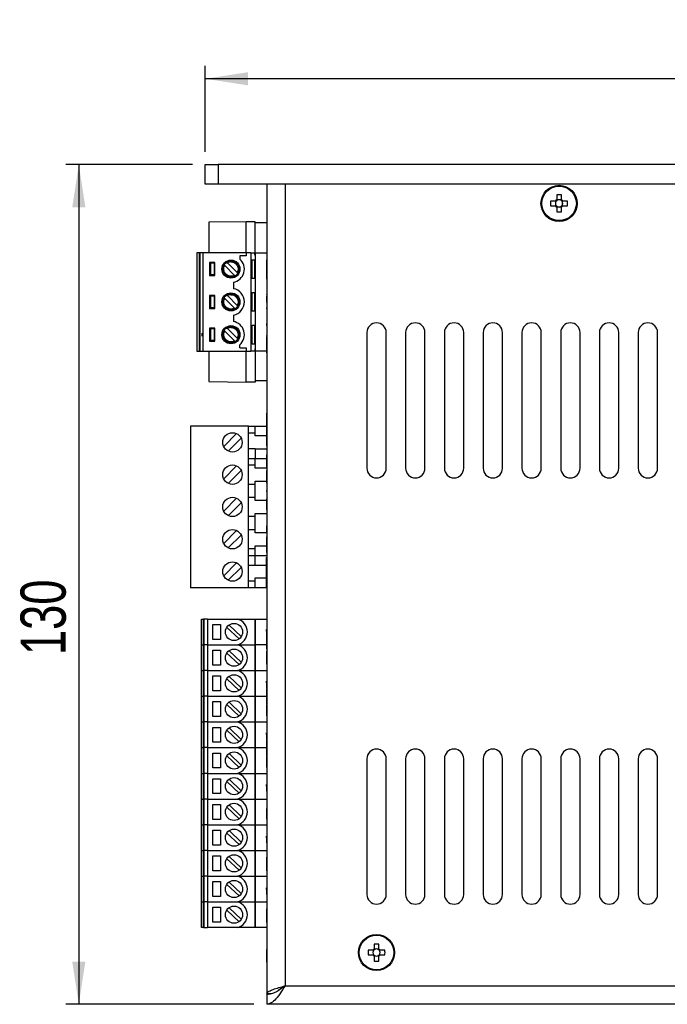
# Model space of a CAD drawing. Header units: millimetres. Extents: x 0 to 297, y 0 to 210.
# Tile 31 of 34: x 90 to 141, y 77 to 153. Entities that reach past the tile are written whole.
import ezdxf

# ---------------------------------------------------------------- set-up
doc = ezdxf.new("R2010")
doc.units = ezdxf.units.MM
doc.layers.add('標註文字', color=5, linetype='Continuous')
doc.styles.add('SLDTEXTSTYLE9', font='TXT', dxfattribs={"width": 0.75})
doc.dimstyles.new('SLDDIMSTYLE0', dxfattribs={"dimtxt": 3.5, "dimasz": 3.302, "dimexe": 0, "dimexo": 0.0625, "dimgap": 0.875, "dimtad": 1, "dimdec": 0, "dimlfac": 2, "dimrnd": 1e-09, "dimzin": 12, "dimdsep": 46, "dimtxsty": 'SLDTEXTSTYLE9', "dimsah": 1, "dimcen": 0.09, "dimadec": 0, "dimazin": 3, "dimtfac": 1, "dimtdec": 0, "dimtofl": 0, "dimtmove": 0, "dimatfit": 3, "dimfxl": 1, "dimfrac": 2, "dimtolj": 1, "dimtzin": 12, "dimarcsym": 0})

# ---------------------------------------------------------------- blocks, each defined once
blk = doc.blocks.new('_D')
at = {"layer": '標註文字'}
for p, q in [((104.843, 142.745), (104.843, 149.393)), ((189.843, 142.745), (189.843, 149.393)), ((189.843, 148.393), (104.843, 148.393))]:
    blk.add_line(p, q, dxfattribs=at)
for points in [[(104.843, 148.393), (108.145, 147.885), (108.145, 148.901)], [(189.843, 148.393), (186.541, 148.901), (186.541, 147.885)]]:
    blk.add_solid(points, dxfattribs=at)
at = {"layer": '標註文字', "insert": (142.704, 152.905), "char_height": 3.5, "attachment_point": 1, "style": 'SLDTEXTSTYLE9'}
blk.add_mtext('170', dxfattribs=at)
blk = doc.blocks.new('_D_1')
at = {"layer": '標註文字'}
for p, q in [((103.843, 141.745), (94.055, 141.745)), ((95.055, 141.745), (95.055, 76.745)), ((108.593, 76.745), (94.055, 76.745))]:
    blk.add_line(p, q, dxfattribs=at)
for points in [[(95.055, 141.745), (94.547, 138.443), (95.563, 138.443)], [(95.055, 76.745), (95.563, 80.047), (94.547, 80.047)]]:
    blk.add_solid(points, dxfattribs=at)
at = {"layer": '標註文字', "insert": (90.543, 103.771), "char_height": 3.5, "attachment_point": 1, "rotation": 90, "style": 'SLDTEXTSTYLE9'}
blk.add_mtext('130', dxfattribs=at)

msp = doc.modelspace()

# ---------------------------------------------------------------- linework, layer by layer
at = {"color": 7, "linetype": 'Continuous', "lineweight": 25}
for p, q in [((104.843, 140.245), (104.843, 141.745)), ((104.843, 141.745), (105.843, 141.745)), ((105.843, 141.745), (105.843, 140.245)), ((188.843, 141.745), (105.843, 141.745)), ((105.843, 140.245), (104.843, 140.245)), ((188.843, 140.245), (105.843, 140.245)), ((109.593, 140.245), (109.593, 77.545)), ((111.018, 140.245), (111.018, 78.17)), ((183.668, 140.245), (111.018, 140.245)), ((131.936, 138.93), (131.565, 138.93)), ((131.955, 138.93), (131.955, 138.833)), ((132.033, 139.398), (132.033, 139.027)), ((132.131, 139.009), (132.033, 139.009)), ((132.403, 139.009), (132.306, 139.009)), ((132.403, 139.027), (132.403, 139.398)), ((132.482, 138.833), (132.482, 138.93)), ((132.872, 138.93), (132.501, 138.93)), ((131.565, 138.56), (131.936, 138.56)), ((131.955, 138.657), (131.955, 138.56)), ((132.033, 138.481), (132.131, 138.481)), ((132.033, 138.463), (132.033, 138.092)), ((132.306, 138.481), (132.403, 138.481)), ((132.403, 138.092), (132.403, 138.463)), ((132.482, 138.56), (132.482, 138.657)), ((132.501, 138.56), (132.872, 138.56)), ((108.018, 137.33), (105.118, 137.279)), ((105.118, 137.279), (105.118, 134.93)), ((105.841, 137.293), (105.841, 137.292)), ((106.032, 137.295), (106.032, 137.295)), ((106.303, 137.301), (106.303, 137.3)), ((106.343, 137.301), (106.343, 137.301)), ((106.392, 137.302), (106.392, 137.302)), ((106.454, 137.303), (106.454, 137.303)), ((106.904, 137.31), (106.904, 137.311)), ((107.587, 137.324), (107.587, 137.322)), ((108.018, 134.93), (108.018, 137.33)), ((108.693, 137.33), (108.018, 137.33)), ((108.693, 134.93), (108.693, 137.33)), ((109.593, 137.23), (108.693, 137.23)), ((104.178, 134.93), (104.178, 127.31)), ((104.403, 134.93), (104.178, 134.93)), ((104.403, 127.31), (104.403, 134.93)), ((104.428, 134.93), (104.403, 134.93)), ((104.428, 134.93), (104.428, 127.31)), ((104.678, 134.93), (104.428, 134.93)), ((104.678, 127.31), (104.678, 134.93)), ((108.018, 134.93), (104.678, 134.93)), ((108.018, 134.93), (108.018, 134.682)), ((108.378, 134.93), (108.018, 134.93)), ((108.378, 134.93), (108.378, 127.31)), ((108.378, 134.93), (108.693, 134.93)), ((108.668, 134.871), (108.668, 134.93)), ((108.693, 134.93), (108.693, 127.31)), ((108.693, 134.93), (109.593, 134.93)), ((105.578, 134.16), (105.178, 134.16)), ((105.178, 134.16), (105.178, 133.16)), ((105.578, 133.16), (105.578, 134.16)), ((108.018, 134.682), (107.518, 134.682)), ((107.518, 134.682), (107.518, 134.438)), ((108.478, 134.36), (108.378, 134.36)), ((108.478, 132.96), (108.478, 134.36)), ((108.678, 134.36), (108.478, 134.36)), ((108.693, 134.871), (108.668, 134.871)), ((108.668, 134.768), (108.668, 134.871)), ((108.693, 134.768), (108.668, 134.768)), ((108.668, 134.748), (108.668, 134.768)), ((108.693, 134.748), (108.668, 134.748)), ((108.678, 132.96), (108.678, 134.36)), ((108.693, 134.36), (108.678, 134.36)), ((109.588, 134.401), (109.593, 134.401)), ((109.588, 134.382), (109.588, 132.882)), ((109.588, 134.382), (109.593, 134.382)), ((105.178, 134.11), (105.254, 134.11)), ((105.254, 134.11), (105.254, 133.21)), ((105.528, 134.11), (105.254, 134.11)), ((105.528, 134.11), (105.528, 133.21)), ((107.102, 133.174), (106.343, 133.933)), ((106.555, 134.146), (107.314, 133.386)), ((105.178, 133.21), (105.254, 133.21)), ((105.178, 133.16), (105.578, 133.16)), ((105.528, 133.21), (105.254, 133.21)), ((107.018, 132.637), (107.018, 132.142)), ((108.378, 132.96), (108.478, 132.96)), ((108.478, 132.96), (108.678, 132.96)), ((108.678, 132.96), (108.693, 132.96)), ((109.588, 132.882), (109.593, 132.882)), ((109.588, 132.862), (109.593, 132.862)), ((109.588, 131.92), (109.593, 131.92)), ((105.578, 131.62), (105.178, 131.62)), ((105.178, 131.62), (105.178, 130.62)), ((105.178, 131.57), (105.254, 131.57)), ((105.254, 131.57), (105.254, 130.67)), ((105.528, 131.57), (105.254, 131.57)), ((105.528, 131.57), (105.528, 130.67)), ((105.578, 130.62), (105.578, 131.62)), ((107.102, 130.634), (106.343, 131.393)), ((106.555, 131.606), (107.314, 130.846)), ((108.478, 131.82), (108.378, 131.82)), ((108.478, 130.42), (108.478, 131.82)), ((108.678, 131.82), (108.478, 131.82)), ((108.678, 130.42), (108.678, 131.82)), ((108.693, 131.82), (108.678, 131.82)), ((109.588, 131.705), (109.593, 131.705)), ((109.588, 131.705), (109.588, 131.696)), ((109.588, 131.696), (109.593, 131.696)), ((109.588, 131.659), (109.593, 131.659)), ((109.588, 131.565), (109.593, 131.565)), ((109.588, 131.565), (109.588, 131.554)), ((109.588, 131.554), (109.593, 131.554)), ((109.588, 131.554), (109.588, 131.17)), ((109.588, 131.17), (109.593, 131.17)), ((109.588, 131.15), (109.593, 131.15)), ((109.588, 131.113), (109.588, 131.067)), ((105.178, 130.67), (105.254, 130.67)), ((105.178, 130.62), (105.578, 130.62)), ((105.528, 130.67), (105.254, 130.67)), ((108.378, 130.42), (108.478, 130.42)), ((108.478, 130.42), (108.678, 130.42)), ((108.678, 130.42), (108.693, 130.42)), ((109.588, 130.815), (109.593, 130.815)), ((109.588, 130.815), (109.588, 130.806)), ((109.588, 130.806), (109.593, 130.806)), ((109.588, 130.795), (109.593, 130.795)), ((109.588, 130.664), (109.588, 130.66)), ((109.588, 130.66), (109.593, 130.66)), ((109.588, 130.66), (109.588, 130.572)), ((109.588, 130.65), (109.588, 130.65)), ((109.588, 130.572), (109.593, 130.572)), ((109.588, 130.455), (109.593, 130.455)), ((109.588, 130.455), (109.588, 130.445)), ((109.588, 130.445), (109.593, 130.445)), ((107.018, 130.097), (107.018, 129.602)), ((109.588, 130.26), (109.593, 130.26)), ((109.588, 129.815), (109.593, 129.815)), ((105.578, 129.08), (105.178, 129.08)), ((105.178, 129.08), (105.178, 128.08)), ((105.178, 129.03), (105.254, 129.03)), ((105.254, 129.03), (105.254, 128.13)), ((105.528, 129.03), (105.254, 129.03)), ((105.528, 129.03), (105.528, 128.13)), ((105.578, 128.08), (105.578, 129.08)), ((107.102, 128.094), (106.343, 128.853)), ((106.555, 129.066), (107.314, 128.306)), ((108.378, 129.28), (108.478, 129.28)), ((108.478, 127.88), (108.478, 129.28)), ((108.678, 129.28), (108.478, 129.28)), ((108.678, 127.88), (108.678, 129.28)), ((108.678, 129.28), (108.693, 129.28)), ((109.588, 129.442), (109.593, 129.442)), ((109.588, 129.442), (109.588, 129.295)), ((109.588, 129.295), (109.593, 129.295)), ((109.588, 128.938), (109.593, 128.938)), ((109.588, 128.938), (109.588, 128.922)), ((109.588, 128.922), (109.593, 128.922)), ((104.589, 128.705), (104.643, 128.58)), ((104.589, 128.455), (104.589, 128.705)), ((104.643, 128.58), (104.589, 128.455)), ((104.614, 128.647), (104.614, 128.513)), ((105.178, 128.13), (105.254, 128.13)), ((105.178, 128.08), (105.578, 128.08)), ((105.528, 128.13), (105.254, 128.13)), ((109.588, 128.549), (109.593, 128.549)), ((109.588, 128.511), (109.588, 128.479)), ((109.588, 128.425), (109.593, 128.425)), ((109.588, 128.425), (109.588, 127.175)), ((117.343, 128.745), (117.343, 118.245)), ((118.843, 118.245), (118.843, 128.745)), ((120.343, 128.745), (120.343, 118.245)), ((121.843, 118.245), (121.843, 128.745)), ((123.343, 128.745), (123.343, 118.245)), ((124.843, 118.245), (124.843, 128.745)), ((126.343, 128.745), (126.343, 118.245)), ((127.843, 118.245), (127.843, 128.745)), ((129.343, 128.745), (129.343, 118.245)), ((130.843, 118.245), (130.843, 128.745)), ((132.343, 128.745), (132.343, 118.245)), ((133.843, 118.245), (133.843, 128.745)), ((135.343, 128.745), (135.343, 118.245)), ((136.843, 118.245), (136.843, 128.745)), ((138.343, 128.745), (138.343, 118.245)), ((139.843, 118.245), (139.843, 128.745)), ((104.178, 127.31), (104.403, 127.31)), ((104.403, 127.31), (104.428, 127.31)), ((104.428, 127.31), (104.678, 127.31)), ((104.678, 127.31), (108.018, 127.31)), ((105.118, 127.31), (105.118, 124.961)), ((107.518, 127.557), (107.518, 127.802)), ((107.518, 127.557), (108.018, 127.557)), ((108.018, 127.557), (108.018, 127.31)), ((108.018, 127.31), (108.378, 127.31)), ((108.018, 124.91), (108.018, 127.31)), ((108.478, 127.88), (108.378, 127.88)), ((108.693, 127.31), (108.378, 127.31)), ((108.478, 127.88), (108.678, 127.88)), ((108.693, 127.492), (108.668, 127.492)), ((108.668, 127.492), (108.668, 127.471)), ((108.693, 127.471), (108.668, 127.471)), ((108.668, 127.471), (108.668, 127.369)), ((108.693, 127.369), (108.668, 127.369)), ((108.668, 127.369), (108.668, 127.31)), ((108.693, 127.88), (108.678, 127.88)), ((108.693, 127.31), (108.693, 124.91)), ((109.588, 127.31), (108.693, 127.31)), ((109.588, 127.175), (109.593, 127.175)), ((105.118, 124.961), (108.018, 124.91)), ((108.693, 124.91), (108.018, 124.91)), ((109.593, 125.01), (108.693, 125.01)), ((109.588, 122.495), (109.588, 122.445)), ((109.588, 122.495), (109.593, 122.495)), ((109.588, 122.445), (109.593, 122.445)), ((109.588, 122.445), (109.588, 120.2)), ((103.693, 121.495), (103.693, 108.995)), ((108.193, 121.495), (103.693, 121.495)), ((108.193, 108.995), (108.193, 121.495)), ((108.193, 121.495), (108.693, 121.495)), ((108.693, 120.745), (108.693, 121.495)), ((108.693, 121.495), (109.588, 121.495)), ((106.267, 119.922), (107.267, 120.922)), ((107.62, 120.568), (106.62, 119.568)), ((108.193, 120.995), (108.693, 120.995)), ((109.588, 120.745), (108.693, 120.745)), ((108.693, 119.745), (108.193, 119.745)), ((108.693, 119.745), (108.693, 118.995)), ((108.693, 119.745), (109.593, 119.745)), ((109.588, 120.2), (109.593, 120.2)), ((109.588, 120.2), (109.588, 120.15)), ((109.588, 120.15), (109.593, 120.15)), ((109.588, 120.15), (109.588, 119.966)), ((109.588, 119.966), (109.593, 119.966)), ((108.193, 118.995), (108.693, 118.995)), ((108.693, 118.995), (109.588, 118.995)), ((108.693, 118.245), (108.693, 118.995)), ((109.588, 119.271), (109.593, 119.271)), ((109.588, 119.271), (109.588, 118.845)), ((109.588, 119.271), (109.593, 119.271)), ((109.588, 119.271), (109.588, 119.271)), ((109.588, 119.271), (109.593, 119.271)), ((109.588, 119.271), (109.588, 119.271)), ((109.588, 119.271), (109.593, 119.271)), ((109.588, 119.271), (109.588, 119.271)), ((109.588, 119.271), (109.593, 119.271)), ((109.588, 119.271), (109.588, 119.271)), ((106.267, 117.422), (107.267, 118.422)), ((108.193, 118.495), (108.693, 118.495)), ((109.588, 118.245), (108.693, 118.245)), ((109.588, 118.845), (109.588, 118.266)), ((109.588, 118.845), (109.593, 118.845)), ((109.588, 118.266), (109.593, 118.266)), ((109.588, 118.25), (109.593, 118.25)), ((109.588, 118.238), (109.593, 118.238)), ((107.62, 118.068), (106.62, 117.068)), ((109.588, 118.072), (109.588, 117.869)), ((109.588, 118.072), (109.593, 118.072)), ((109.588, 117.869), (109.593, 117.869)), ((109.588, 117.869), (109.588, 117.626)), ((109.588, 117.626), (109.593, 117.626)), ((109.588, 117.626), (109.588, 117.577)), ((109.588, 117.577), (109.593, 117.577)), ((109.588, 117.521), (109.593, 117.521)), ((109.588, 117.521), (109.588, 117.266)), ((108.693, 116.995), (108.193, 116.995)), ((108.693, 115.745), (108.693, 117.245)), ((108.693, 117.245), (109.588, 117.245)), ((109.588, 117.266), (109.593, 117.266)), ((109.588, 117.266), (109.588, 117.082)), ((109.588, 117.082), (109.593, 117.082)), ((109.588, 116.904), (109.593, 116.904)), ((106.267, 114.922), (107.267, 115.922)), ((108.193, 115.995), (108.693, 115.995)), ((109.588, 116.52), (109.588, 116.447)), ((109.588, 116.408), (109.593, 116.408)), ((109.588, 115.913), (109.593, 115.913)), ((109.588, 115.876), (109.588, 115.832)), ((107.62, 115.568), (106.62, 114.568)), ((109.588, 115.745), (108.693, 115.745)), ((109.588, 115.832), (109.588, 115.02)), ((109.588, 115.832), (109.593, 115.832)), ((108.693, 114.495), (108.193, 114.495)), ((108.693, 113.245), (108.693, 114.745)), ((108.693, 114.745), (109.588, 114.745)), ((109.588, 115.02), (109.593, 115.02)), ((109.588, 114.981), (109.593, 114.981)), ((109.588, 114.907), (109.593, 114.907)), ((109.588, 114.411), (109.593, 114.411)), ((109.588, 113.917), (109.593, 113.917)), ((109.588, 113.77), (109.588, 113.754)), ((109.588, 113.77), (109.593, 113.77)), ((109.588, 113.754), (109.593, 113.754)), ((109.588, 113.754), (109.588, 113.295)), ((106.267, 112.422), (107.267, 113.422)), ((107.62, 113.068), (106.62, 112.068)), ((108.193, 113.495), (108.693, 113.495)), ((109.588, 113.245), (108.693, 113.245)), ((109.588, 113.295), (109.593, 113.295)), ((109.588, 112.926), (109.593, 112.926)), ((109.588, 112.926), (109.588, 112.845)), ((109.588, 112.845), (109.593, 112.845)), ((109.588, 112.845), (109.588, 112.77)), ((108.693, 111.495), (108.693, 112.245)), ((108.693, 112.245), (109.588, 112.245)), ((109.588, 112.77), (109.593, 112.77)), ((109.588, 112.77), (109.588, 112.72)), ((109.588, 112.72), (109.588, 111.72)), ((109.588, 112.72), (109.593, 112.72)), ((108.693, 111.995), (108.193, 111.995)), ((108.193, 111.495), (108.693, 111.495)), ((108.693, 110.745), (108.693, 111.495)), ((108.693, 111.495), (109.593, 111.495)), ((109.588, 111.72), (109.593, 111.72)), ((109.588, 111.29), (109.588, 111.34)), ((109.588, 111.34), (109.593, 111.34)), ((106.267, 109.922), (107.267, 110.922)), ((107.62, 110.568), (106.62, 109.568)), ((108.193, 110.745), (108.693, 110.745)), ((108.693, 110.745), (109.588, 110.745)), ((109.588, 111.29), (109.593, 111.29)), ((109.588, 109.045), (109.588, 111.29)), ((108.693, 109.495), (108.193, 109.495)), ((108.693, 108.995), (108.693, 109.745)), ((108.693, 109.745), (109.588, 109.745)), ((109.588, 108.995), (109.588, 109.045)), ((109.588, 109.045), (109.593, 109.045)), ((108.193, 108.995), (103.693, 108.995)), ((108.693, 108.995), (108.193, 108.995)), ((109.588, 108.995), (108.693, 108.995)), ((109.588, 108.995), (109.593, 108.995)), ((104.543, 104.57), (104.543, 106.56)), ((104.543, 106.56), (104.693, 106.56)), ((104.693, 104.57), (104.693, 106.56)), ((104.743, 106.56), (104.693, 106.56)), ((104.743, 104.57), (104.743, 106.56)), ((105.018, 106.56), (104.743, 106.56)), ((105.018, 106.56), (105.018, 104.57)), ((105.018, 106.56), (107.338, 106.56)), ((105.418, 104.99), (105.418, 106.14)), ((105.418, 106.14), (106.018, 106.14)), ((106.018, 106.14), (106.018, 104.99)), ((106.678, 106.103), (107.63, 105.209)), ((107.338, 106.56), (108.678, 106.56)), ((108.678, 106.56), (108.678, 104.57)), ((108.678, 106.277), (108.693, 106.277)), ((108.693, 106.56), (108.693, 104.57)), ((108.693, 106.56), (109.593, 106.56)), ((107.459, 105.026), (106.507, 105.921)), ((109.588, 105.616), (109.588, 105.766)), ((109.588, 105.766), (109.593, 105.766)), ((109.588, 105.616), (109.593, 105.616)), ((109.588, 105.616), (109.588, 105.195)), ((109.588, 105.195), (109.588, 105.043)), ((109.588, 105.195), (109.593, 105.195)), ((104.543, 102.58), (104.543, 104.57)), ((104.543, 104.57), (104.693, 104.57)), ((104.693, 102.58), (104.693, 104.57)), ((104.743, 104.57), (104.693, 104.57)), ((104.743, 102.58), (104.743, 104.57)), ((105.018, 104.57), (104.743, 104.57)), ((105.018, 104.57), (105.018, 102.58)), ((105.018, 104.57), (107.338, 104.57)), ((106.018, 104.99), (105.418, 104.99)), ((107.338, 104.57), (108.678, 104.57)), ((108.678, 104.852), (108.693, 104.852)), ((108.678, 104.57), (108.678, 102.58)), ((109.588, 104.57), (108.693, 104.57)), ((108.693, 104.57), (108.693, 102.58)), ((109.588, 105.043), (109.593, 105.043)), ((109.588, 105.043), (109.588, 104.24)), ((105.418, 103), (105.418, 104.15)), ((105.418, 104.15), (106.018, 104.15)), ((106.018, 104.15), (106.018, 103)), ((107.459, 103.036), (106.507, 103.931)), ((106.678, 104.113), (107.63, 103.219)), ((108.678, 104.287), (108.693, 104.287)), ((109.588, 104.24), (109.593, 104.24)), ((109.588, 104.091), (109.593, 104.091)), ((109.588, 104.091), (109.588, 103.945)), ((109.588, 103.945), (109.593, 103.945)), ((109.588, 103.945), (109.588, 103.695)), ((109.588, 103.695), (109.588, 103.545)), ((109.588, 103.695), (109.593, 103.695)), ((106.018, 103), (105.418, 103)), ((109.588, 103.545), (109.593, 103.545)), ((109.588, 103.545), (109.588, 103.543)), ((109.588, 103.543), (109.593, 103.543)), ((109.588, 103.543), (109.588, 103.072)), ((109.588, 103.072), (109.593, 103.072)), ((104.543, 100.59), (104.543, 102.58)), ((104.543, 102.58), (104.693, 102.58)), ((104.693, 100.59), (104.693, 102.58)), ((104.743, 102.58), (104.693, 102.58)), ((104.743, 100.59), (104.743, 102.58)), ((105.018, 102.58), (104.743, 102.58)), ((105.018, 102.58), (105.018, 100.59)), ((105.018, 102.58), (107.338, 102.58)), ((105.418, 101.01), (105.418, 102.16)), ((105.418, 102.16), (106.018, 102.16)), ((106.018, 102.16), (106.018, 101.01)), ((107.338, 102.58), (108.678, 102.58)), ((108.678, 102.862), (108.693, 102.862)), ((108.678, 102.58), (108.678, 100.59)), ((108.678, 102.297), (108.693, 102.297)), ((108.693, 102.58), (108.693, 100.59)), ((108.693, 102.58), (109.593, 102.58)), ((107.459, 101.046), (106.507, 101.941)), ((106.678, 102.123), (107.63, 101.229)), ((109.588, 101.766), (109.593, 101.766)), ((109.588, 101.616), (109.588, 101.766)), ((109.588, 101.616), (109.593, 101.616)), ((109.588, 101.616), (109.588, 101.249)), ((106.018, 101.01), (105.418, 101.01)), ((108.678, 100.872), (108.693, 100.872)), ((109.588, 101.211), (109.593, 101.211)), ((109.588, 101.195), (109.593, 101.195)), ((109.588, 101.195), (109.588, 99.945)), ((104.543, 98.6), (104.543, 100.59)), ((104.543, 100.59), (104.693, 100.59)), ((104.693, 98.6), (104.693, 100.59)), ((104.743, 100.59), (104.693, 100.59)), ((104.743, 98.6), (104.743, 100.59)), ((105.018, 100.59), (104.743, 100.59)), ((105.018, 100.59), (105.018, 98.6)), ((105.018, 100.59), (107.338, 100.59)), ((105.418, 99.02), (105.418, 100.17)), ((105.418, 100.17), (106.018, 100.17)), ((106.018, 100.17), (106.018, 99.02)), ((107.459, 99.056), (106.507, 99.951)), ((106.678, 100.133), (107.63, 99.239)), ((107.338, 100.59), (108.678, 100.59)), ((108.678, 100.59), (108.678, 98.6)), ((108.678, 100.307), (108.693, 100.307)), ((108.693, 100.59), (108.693, 98.6)), ((108.693, 100.59), (109.588, 100.59)), ((109.588, 99.945), (109.593, 99.945)), ((109.588, 99.891), (109.588, 99.695)), ((109.588, 99.695), (109.593, 99.695)), ((109.588, 99.695), (109.588, 99.545)), ((109.588, 99.545), (109.593, 99.545)), ((109.588, 99.545), (109.588, 99.543)), ((109.588, 99.543), (109.593, 99.543)), ((109.588, 99.543), (109.588, 99.072)), ((104.543, 96.61), (104.543, 98.6)), ((104.543, 98.6), (104.693, 98.6)), ((104.693, 96.61), (104.693, 98.6)), ((104.743, 98.6), (104.693, 98.6)), ((104.743, 96.61), (104.743, 98.6)), ((105.018, 98.6), (104.743, 98.6)), ((105.018, 98.6), (105.018, 96.61)), ((105.018, 98.6), (107.338, 98.6)), ((106.018, 99.02), (105.418, 99.02)), ((107.338, 98.6), (108.678, 98.6)), ((108.678, 98.882), (108.693, 98.882)), ((108.678, 98.6), (108.678, 96.61)), ((108.693, 98.6), (108.693, 96.61)), ((108.693, 98.6), (109.593, 98.6)), ((109.588, 99.072), (109.593, 99.072)), ((105.418, 97.03), (105.418, 98.18)), ((105.418, 98.18), (106.018, 98.18)), ((106.018, 98.18), (106.018, 97.03)), ((107.459, 97.066), (106.507, 97.961)), ((106.678, 98.143), (107.63, 97.249)), ((108.678, 98.317), (108.693, 98.317)), ((109.588, 97.766), (109.593, 97.766)), ((109.588, 97.616), (109.588, 97.766)), ((109.588, 97.616), (109.593, 97.616)), ((109.588, 97.616), (109.588, 97.249)), ((106.018, 97.03), (105.418, 97.03)), ((108.678, 96.892), (108.693, 96.892)), ((109.588, 97.211), (109.593, 97.211)), ((109.588, 97.195), (109.593, 97.195)), ((109.588, 97.195), (109.588, 95.945)), ((104.543, 94.62), (104.543, 96.61)), ((104.543, 96.61), (104.693, 96.61)), ((104.693, 94.62), (104.693, 96.61)), ((104.743, 96.61), (104.693, 96.61)), ((104.743, 94.62), (104.743, 96.61)), ((105.018, 96.61), (104.743, 96.61)), ((105.018, 96.61), (105.018, 94.62)), ((105.018, 96.61), (107.338, 96.61)), ((105.418, 95.04), (105.418, 96.19)), ((105.418, 96.19), (106.018, 96.19)), ((106.018, 96.19), (106.018, 95.04)), ((106.678, 96.153), (107.63, 95.259)), ((107.338, 96.61), (108.678, 96.61)), ((108.678, 96.61), (108.678, 94.62)), ((108.678, 96.327), (108.693, 96.327)), ((108.693, 96.61), (108.693, 94.62)), ((108.693, 96.61), (109.588, 96.61)), ((107.459, 95.076), (106.507, 95.971)), ((109.588, 95.945), (109.593, 95.945)), ((109.588, 95.891), (109.588, 95.695)), ((109.588, 95.695), (109.593, 95.695)), ((109.588, 95.695), (109.588, 95.545)), ((109.588, 95.545), (109.593, 95.545)), ((109.588, 95.545), (109.588, 95.543)), ((109.588, 95.543), (109.593, 95.543)), ((109.588, 95.543), (109.588, 95.072)), ((117.343, 95.745), (117.343, 85.245)), ((118.843, 85.245), (118.843, 95.745)), ((120.343, 95.745), (120.343, 85.245)), ((121.843, 85.245), (121.843, 95.745)), ((123.343, 95.745), (123.343, 85.245)), ((124.843, 85.245), (124.843, 95.745)), ((126.343, 95.745), (126.343, 85.245)), ((127.843, 85.245), (127.843, 95.745)), ((129.343, 95.745), (129.343, 85.245)), ((130.843, 85.245), (130.843, 95.745)), ((132.343, 95.745), (132.343, 85.245)), ((133.843, 85.245), (133.843, 95.745)), ((135.343, 95.745), (135.343, 85.245)), ((136.843, 85.245), (136.843, 95.745)), ((138.343, 95.745), (138.343, 85.245)), ((139.843, 85.245), (139.843, 95.745)), ((104.543, 92.63), (104.543, 94.62)), ((104.543, 94.62), (104.693, 94.62)), ((104.693, 92.63), (104.693, 94.62)), ((104.743, 94.62), (104.693, 94.62)), ((104.743, 92.63), (104.743, 94.62)), ((105.018, 94.62), (104.743, 94.62)), ((105.018, 94.62), (105.018, 92.63)), ((105.018, 94.62), (107.338, 94.62)), ((106.018, 95.04), (105.418, 95.04)), ((107.338, 94.62), (108.678, 94.62)), ((108.678, 94.902), (108.693, 94.902)), ((108.678, 94.62), (108.678, 92.63)), ((108.693, 94.62), (108.693, 92.63)), ((108.693, 94.62), (109.593, 94.62)), ((109.588, 95.072), (109.593, 95.072)), ((105.418, 93.05), (105.418, 94.2)), ((105.418, 94.2), (106.018, 94.2)), ((106.018, 94.2), (106.018, 93.05)), ((107.459, 93.086), (106.507, 93.981)), ((106.678, 94.163), (107.63, 93.269)), ((108.678, 94.337), (108.693, 94.337)), ((109.588, 93.616), (109.588, 93.766)), ((109.588, 93.766), (109.593, 93.766)), ((106.018, 93.05), (105.418, 93.05)), ((109.588, 93.616), (109.593, 93.616)), ((109.588, 93.616), (109.588, 93.249)), ((104.543, 90.64), (104.543, 92.63)), ((104.543, 92.63), (104.693, 92.63)), ((104.693, 90.64), (104.693, 92.63)), ((104.743, 92.63), (104.693, 92.63)), ((104.743, 90.64), (104.743, 92.63)), ((105.018, 92.63), (104.743, 92.63)), ((105.018, 92.63), (105.018, 90.64)), ((105.018, 92.63), (107.338, 92.63)), ((107.338, 92.63), (108.678, 92.63)), ((108.678, 92.912), (108.693, 92.912)), ((108.678, 92.63), (108.678, 90.64)), ((108.678, 92.347), (108.693, 92.347)), ((108.693, 92.63), (108.693, 90.64)), ((108.693, 92.63), (109.588, 92.63)), ((109.588, 92.562), (109.593, 92.562)), ((105.418, 91.06), (105.418, 92.21)), ((105.418, 92.21), (106.018, 92.21)), ((106.018, 92.21), (106.018, 91.06)), ((107.459, 91.096), (106.507, 91.991)), ((106.678, 92.173), (107.63, 91.279)), ((109.588, 91.891), (109.588, 91.695)), ((109.588, 91.695), (109.588, 91.545)), ((109.588, 91.695), (109.593, 91.695)), ((109.588, 91.545), (109.593, 91.545)), ((109.588, 91.545), (109.588, 91.543)), ((109.588, 91.543), (109.593, 91.543)), ((109.588, 91.543), (109.588, 91.072)), ((106.018, 91.06), (105.418, 91.06)), ((108.678, 90.922), (108.693, 90.922)), ((109.588, 91.072), (109.593, 91.072)), ((104.543, 88.65), (104.543, 90.64)), ((104.543, 90.64), (104.693, 90.64)), ((104.693, 88.65), (104.693, 90.64)), ((104.743, 90.64), (104.693, 90.64)), ((104.743, 88.65), (104.743, 90.64)), ((105.018, 90.64), (104.743, 90.64)), ((105.018, 90.64), (105.018, 88.65)), ((105.018, 90.64), (107.338, 90.64)), ((105.418, 89.07), (105.418, 90.22)), ((105.418, 90.22), (106.018, 90.22)), ((106.018, 90.22), (106.018, 89.07)), ((107.459, 89.106), (106.507, 90.001)), ((106.678, 90.183), (107.63, 89.289)), ((107.338, 90.64), (108.678, 90.64)), ((108.678, 90.64), (108.678, 88.65)), ((108.678, 90.357), (108.693, 90.357)), ((108.693, 90.64), (108.693, 88.65)), ((108.693, 90.64), (109.593, 90.64)), ((109.588, 89.616), (109.588, 89.766)), ((109.588, 89.766), (109.593, 89.766)), ((109.588, 89.616), (109.593, 89.616)), ((109.588, 89.616), (109.588, 89.246)), ((104.543, 86.66), (104.543, 88.65)), ((104.543, 88.65), (104.693, 88.65)), ((104.693, 86.66), (104.693, 88.65)), ((104.743, 88.65), (104.693, 88.65)), ((104.743, 86.66), (104.743, 88.65)), ((105.018, 88.65), (104.743, 88.65)), ((105.018, 88.65), (105.018, 86.66)), ((105.018, 88.65), (107.338, 88.65)), ((106.018, 89.07), (105.418, 89.07)), ((107.338, 88.65), (108.678, 88.65)), ((108.678, 88.932), (108.693, 88.932)), ((108.678, 88.65), (108.678, 86.66)), ((108.693, 88.65), (108.693, 86.66)), ((108.693, 88.65), (109.588, 88.65)), ((109.588, 88.688), (109.593, 88.688)), ((105.418, 87.08), (105.418, 88.23)), ((105.418, 88.23), (106.018, 88.23)), ((106.018, 88.23), (106.018, 87.08)), ((107.459, 87.116), (106.507, 88.011)), ((106.678, 88.193), (107.63, 87.299)), ((108.678, 88.367), (108.693, 88.367)), ((109.588, 88.144), (109.588, 87.695)), ((109.588, 87.695), (109.588, 87.545)), ((109.588, 87.695), (109.593, 87.695)), ((106.018, 87.08), (105.418, 87.08)), ((108.678, 86.942), (108.693, 86.942)), ((109.588, 87.545), (109.593, 87.545)), ((109.588, 87.545), (109.588, 87.543)), ((109.588, 87.543), (109.593, 87.543)), ((109.588, 87.543), (109.588, 87.072)), ((109.588, 87.072), (109.593, 87.072)), ((104.543, 84.67), (104.543, 86.66)), ((104.543, 86.66), (104.693, 86.66)), ((104.693, 84.67), (104.693, 86.66)), ((104.743, 86.66), (104.693, 86.66)), ((104.743, 84.67), (104.743, 86.66)), ((105.018, 86.66), (104.743, 86.66)), ((105.018, 86.66), (105.018, 84.67)), ((105.018, 86.66), (107.338, 86.66)), ((105.418, 85.09), (105.418, 86.24)), ((105.418, 86.24), (106.018, 86.24)), ((106.018, 86.24), (106.018, 85.09)), ((106.678, 86.203), (107.63, 85.309)), ((107.338, 86.66), (108.678, 86.66)), ((108.678, 86.66), (108.678, 84.67)), ((108.678, 86.377), (108.693, 86.377)), ((108.693, 86.66), (108.693, 84.67)), ((108.693, 86.66), (109.593, 86.66)), ((107.459, 85.126), (106.507, 86.021)), ((109.588, 85.766), (109.593, 85.766)), ((109.588, 85.616), (109.588, 85.766)), ((109.588, 85.616), (109.588, 85.246)), ((109.588, 85.616), (109.593, 85.616)), ((104.543, 82.68), (104.543, 84.67)), ((104.543, 84.67), (104.693, 84.67)), ((104.693, 82.68), (104.693, 84.67)), ((104.743, 84.67), (104.693, 84.67)), ((104.743, 82.68), (104.743, 84.67)), ((105.018, 84.67), (104.743, 84.67)), ((105.018, 84.67), (105.018, 82.68)), ((105.018, 84.67), (107.338, 84.67)), ((106.018, 85.09), (105.418, 85.09)), ((107.338, 84.67), (108.678, 84.67)), ((108.678, 84.952), (108.693, 84.952)), ((108.678, 84.67), (108.678, 82.68)), ((108.693, 84.67), (108.693, 82.68)), ((108.693, 84.67), (109.588, 84.67)), ((109.588, 84.688), (109.593, 84.688)), ((105.418, 83.1), (105.418, 84.25)), ((105.418, 84.25), (106.018, 84.25)), ((106.018, 84.25), (106.018, 83.1)), ((107.459, 83.136), (106.507, 84.031)), ((106.678, 84.213), (107.63, 83.319)), ((108.678, 84.387), (108.693, 84.387)), ((109.588, 84.144), (109.588, 83.695)), ((106.018, 83.1), (105.418, 83.1)), ((109.588, 83.695), (109.588, 83.545)), ((109.588, 83.695), (109.593, 83.695)), ((109.588, 83.545), (109.593, 83.545)), ((109.588, 83.545), (109.588, 83.543)), ((109.588, 83.543), (109.593, 83.543)), ((109.588, 83.543), (109.588, 83.072)), ((104.693, 82.68), (104.543, 82.68)), ((104.693, 82.68), (104.743, 82.68)), ((104.743, 82.68), (105.018, 82.68)), ((107.338, 82.68), (105.018, 82.68)), ((108.678, 82.68), (107.338, 82.68)), ((108.678, 82.962), (108.693, 82.962)), ((109.593, 82.68), (108.693, 82.68)), ((109.588, 83.072), (109.593, 83.072)), ((109.588, 81.008), (109.593, 81.008)), ((109.588, 80.995), (109.588, 79.995)), ((109.588, 80.995), (109.593, 80.995)), ((117.811, 80.93), (117.44, 80.93)), ((117.83, 80.93), (117.83, 80.833)), ((117.908, 81.398), (117.908, 81.027)), ((118.006, 81.009), (117.908, 81.009)), ((118.278, 81.009), (118.181, 81.009)), ((118.278, 81.027), (118.278, 81.398)), ((118.357, 80.833), (118.357, 80.93)), ((118.747, 80.93), (118.376, 80.93)), ((117.44, 80.56), (117.811, 80.56)), ((117.83, 80.657), (117.83, 80.56)), ((117.908, 80.481), (118.006, 80.481)), ((117.908, 80.463), (117.908, 80.092)), ((118.181, 80.481), (118.278, 80.481)), ((118.278, 80.092), (118.278, 80.463)), ((118.357, 80.56), (118.357, 80.657)), ((118.376, 80.56), (118.747, 80.56)), ((109.588, 79.995), (109.593, 79.995)), ((111.018, 78.17), (183.668, 78.17)), ((109.593, 77.545), (109.593, 77.495)), ((109.94, 77.545), (109.593, 77.545)), ((109.593, 77.495), (109.593, 76.745)), ((185.093, 76.745), (109.593, 76.745)), ((122.13, 76.74), (122.13, 76.745)), ((122.143, 76.74), (122.143, 76.745)), ((123.027, 76.74), (122.143, 76.74)), ((123.027, 76.74), (123.027, 76.745)), ((123.143, 76.74), (123.027, 76.74)), ((123.143, 76.74), (123.143, 76.745)), ((123.4, 76.74), (123.4, 76.745)), ((123.413, 76.74), (123.413, 76.745)), ((123.785, 76.74), (123.785, 76.745)), ((124.115, 76.74), (124.115, 76.745)), ((124.128, 76.74), (124.115, 76.74)), ((124.128, 76.74), (124.128, 76.745)), ((124.426, 76.74), (124.426, 76.745)), ((125.19, 76.74), (125.19, 76.745)), ((125.94, 76.74), (125.94, 76.745)), ((125.953, 76.74), (125.94, 76.74)), ((125.953, 76.74), (125.953, 76.745)), ((126.953, 76.74), (125.953, 76.74)), ((126.953, 76.74), (126.953, 76.745)), ((126.966, 76.74), (126.953, 76.74)), ((126.966, 76.74), (126.966, 76.745)), ((127.21, 76.74), (127.21, 76.745)), ((127.223, 76.74), (127.21, 76.74)), ((127.223, 76.74), (127.223, 76.745)), ((128.223, 76.74), (127.223, 76.74)), ((128.223, 76.74), (128.223, 76.745)), ((128.236, 76.74), (128.223, 76.74)), ((128.236, 76.74), (128.236, 76.745)), ((130.343, 76.74), (130.343, 76.745)), ((131.843, 76.74), (130.343, 76.74)), ((131.843, 76.74), (131.843, 76.745)), ((131.863, 76.74), (131.863, 76.745)), ((135.843, 76.74), (135.843, 76.745)), ((137.343, 76.74), (135.843, 76.74)), ((137.343, 76.74), (137.343, 76.745)), ((137.363, 76.74), (137.363, 76.745))]:
    msp.add_line(p, q, dxfattribs=at)
at = {"color": 8, "linetype": 'Continuous', "lineweight": 25}
for p, q in [((108.678, 134.26), (108.693, 134.26)), ((108.693, 133.06), (108.678, 133.06)), ((108.678, 131.72), (108.693, 131.72)), ((108.693, 130.52), (108.678, 130.52)), ((108.678, 129.18), (108.693, 129.18)), ((108.693, 127.98), (108.678, 127.98))]:
    msp.add_line(p, q, dxfattribs=at)
at = {"color": 7, "linetype": 'Continuous', "lineweight": 25}
for centre, radius in [((132.218, 138.745), 1.4), ((132.218, 138.745), 1.337), ((106.828, 133.66), 0.7), ((106.828, 133.66), 0.625), ((106.828, 131.12), 0.7), ((106.828, 131.12), 0.625), ((106.828, 128.58), 0.7), ((106.828, 128.58), 0.625), ((106.943, 120.245), 0.75), ((106.943, 117.745), 0.75), ((106.943, 115.245), 0.75), ((106.943, 112.745), 0.75), ((106.943, 110.245), 0.75), ((107.068, 105.565), 0.665), ((107.068, 103.575), 0.665), ((107.068, 101.585), 0.665), ((107.068, 99.595), 0.665), ((107.068, 97.605), 0.665), ((107.068, 95.615), 0.665), ((107.068, 93.625), 0.665), ((107.068, 91.635), 0.665), ((107.068, 89.645), 0.665), ((107.068, 87.655), 0.665), ((107.068, 85.665), 0.665), ((107.068, 83.675), 0.665), ((118.093, 80.745), 1.4), ((118.093, 80.745), 1.337)]:
    msp.add_circle(centre, radius, dxfattribs=at)
for centre, radius, start, end in [((137.049, 138.745), 5.487, 178.06796, 181.93204), ((132.218, 138.745), 0.338, 123.23063, 146.76937), ((132.218, 138.745), 0.278, 161.56975, 198.43025), ((132.218, 138.745), 0.278, 138.28179, 161.56975), ((132.218, 138.745), 0.278, 131.71821, 138.28179), ((132.218, 133.914), 5.487, 88.06796, 91.93204), ((132.218, 138.745), 0.278, 108.43025, 131.71821), ((132.218, 138.745), 0.278, 71.56975, 108.43025), ((132.218, 138.745), 0.278, 48.28179, 71.56975), ((132.218, 138.745), 0.338, 33.23063, 56.76937), ((132.218, 138.745), 0.278, 41.71821, 48.28179), ((132.218, 138.745), 0.278, 18.43025, 41.71821), ((132.218, 138.745), 0.278, 341.56975, 18.43025), ((127.387, 138.745), 5.487, 358.06796, 1.93204), ((132.218, 138.745), 0.338, 213.23063, 236.76937), ((132.218, 138.745), 0.278, 198.43025, 221.71821), ((132.218, 138.745), 0.278, 221.71821, 228.28179), ((132.218, 138.745), 0.278, 228.28179, 251.56975), ((132.218, 143.576), 5.487, 268.06796, 271.93204), ((132.218, 138.745), 0.278, 251.56975, 288.43025), ((132.218, 138.745), 0.278, 288.43025, 311.71821), ((132.218, 138.745), 0.338, 303.23063, 326.76937), ((132.218, 138.745), 0.278, 311.71821, 318.28179), ((132.218, 138.745), 0.278, 318.28179, 341.56975), ((106.828, 133.66), 1.04, 280.52662, 48.43559), ((106.828, 131.12), 1.04, 280.52662, 79.47338), ((106.828, 128.58), 1.04, 311.56441, 79.47338), ((118.093, 128.745), 0.75, 0, 180), ((121.093, 128.745), 0.75, 0, 180), ((124.093, 128.745), 0.75, 0, 180), ((127.093, 128.745), 0.75, 0, 180), ((130.093, 128.745), 0.75, 0, 180), ((133.093, 128.745), 0.75, 0, 180), ((136.093, 128.745), 0.75, 0, 180), ((139.093, 128.745), 0.75, 0, 180), ((118.093, 118.245), 0.75, 180, 0), ((121.093, 118.245), 0.75, 180, 0), ((124.093, 118.245), 0.75, 180, 0), ((127.093, 118.245), 0.75, 180, 0), ((130.093, 118.245), 0.75, 180, 0), ((133.093, 118.245), 0.75, 180, 0), ((136.093, 118.245), 0.75, 180, 0), ((139.093, 118.245), 0.75, 180, 0), ((107.068, 105.565), 1.031, 285.17952, 74.82048), ((107.068, 103.575), 1.031, 285.17952, 74.82048), ((107.068, 101.585), 1.031, 285.17952, 74.82048), ((107.068, 99.595), 1.031, 285.17952, 74.82048), ((107.068, 97.605), 1.031, 285.17952, 74.82048), ((107.068, 95.615), 1.031, 285.17952, 74.82048), ((118.093, 95.745), 0.75, 0, 180), ((121.093, 95.745), 0.75, 0, 180), ((124.093, 95.745), 0.75, 0, 180), ((127.093, 95.745), 0.75, 0, 180), ((130.093, 95.745), 0.75, 0, 180), ((133.093, 95.745), 0.75, 0, 180), ((136.093, 95.745), 0.75, 0, 180), ((139.093, 95.745), 0.75, 0, 180), ((107.068, 93.625), 1.031, 285.17952, 74.82048), ((107.068, 91.635), 1.031, 285.17952, 74.82048), ((107.068, 89.645), 1.031, 285.17952, 74.82048), ((107.068, 87.655), 1.031, 285.17952, 74.82048), ((107.068, 85.665), 1.031, 285.17952, 74.82048), ((107.068, 83.675), 1.031, 285.17952, 74.82048), ((118.093, 85.245), 0.75, 180, 0), ((121.093, 85.245), 0.75, 180, 0), ((124.093, 85.245), 0.75, 180, 0), ((127.093, 85.245), 0.75, 180, 0), ((130.093, 85.245), 0.75, 180, 0), ((133.093, 85.245), 0.75, 180, 0), ((136.093, 85.245), 0.75, 180, 0), ((139.093, 85.245), 0.75, 180, 0), ((122.924, 80.745), 5.487, 178.06796, 181.93204), ((118.093, 80.745), 0.338, 123.23063, 146.76937), ((118.093, 80.745), 0.278, 161.56975, 198.43025), ((118.093, 80.745), 0.278, 138.28179, 161.56975), ((118.093, 80.745), 0.278, 131.71821, 138.28179), ((118.093, 75.914), 5.487, 88.06796, 91.93204), ((118.093, 80.745), 0.278, 108.43025, 131.71821), ((118.093, 80.745), 0.278, 71.56975, 108.43025), ((118.093, 80.745), 0.278, 48.28179, 71.56975), ((118.093, 80.745), 0.338, 33.23063, 56.76937), ((118.093, 80.745), 0.278, 41.71821, 48.28179), ((118.093, 80.745), 0.278, 18.43025, 41.71821), ((118.093, 80.745), 0.278, 341.56975, 18.43025), ((113.262, 80.745), 5.487, 358.06796, 1.93204), ((118.093, 80.745), 0.338, 213.23063, 236.76937), ((118.093, 80.745), 0.278, 198.43025, 221.71821), ((118.093, 80.745), 0.278, 221.71821, 228.28179), ((118.093, 80.745), 0.278, 228.28179, 251.56975), ((118.093, 85.576), 5.487, 268.06796, 271.93204), ((118.093, 80.745), 0.278, 251.56975, 288.43025), ((118.093, 80.745), 0.278, 288.43025, 311.71821), ((118.093, 80.745), 0.338, 303.23063, 326.76937), ((118.093, 80.745), 0.278, 311.71821, 318.28179), ((118.093, 80.745), 0.278, 318.28179, 341.56975)]:
    msp.add_arc(centre, radius, start, end, dxfattribs=at)
for centre, major_axis, start_param, end_param in [((132.184, 138.745), (0.246, 0), 2.77218, 3.511006), ((132.218, 138.779), (0, 0.246), 5.913772, 6.652598), ((132.253, 138.745), (0.246, 0), 5.913772, 6.652598), ((132.218, 138.71), (0, 0.246), 2.77218, 3.511006), ((118.059, 80.745), (0.246, 0), 2.77218, 3.511006), ((118.093, 80.779), (0, 0.246), 5.913772, 6.652598), ((118.128, 80.745), (0.246, 0), 5.913772, 6.652598), ((118.093, 80.71), (0, 0.246), 2.77218, 3.511006)]:
    msp.add_ellipse(centre, major_axis=major_axis, ratio=0.990116, start_param=start_param, end_param=end_param, dxfattribs=at)
for points, knots in [([(132.011, 138.93), (132.007, 138.93), (131.983, 138.93), (131.959, 138.93), (131.939, 138.93), (131.936, 138.93)], [0, 0, 0, 0, 0.160618, 0.883257, 1, 1, 1, 1]), ([(132.033, 139.027), (132.033, 139.025), (132.033, 139.005), (132.033, 138.98), (132.033, 138.957), (132.033, 138.952)], [0, 0, 0, 0, 0.116743, 0.839382, 1, 1, 1, 1]), ([(132.403, 138.952), (132.403, 138.957), (132.403, 138.98), (132.403, 139.005), (132.403, 139.025), (132.403, 139.027)], [0, 0, 0, 0, 0.160618, 0.883257, 1, 1, 1, 1]), ([(132.501, 138.93), (132.498, 138.93), (132.478, 138.93), (132.453, 138.93), (132.43, 138.93), (132.426, 138.93)], [0, 0, 0, 0, 0.1167429, 0.8393822, 1, 1, 1, 1]), ([(131.936, 138.56), (131.939, 138.56), (131.959, 138.56), (131.983, 138.56), (132.007, 138.56), (132.011, 138.56)], [0, 0, 0, 0, 0.116743, 0.839382, 1, 1, 1, 1]), ([(132.033, 138.537), (132.033, 138.533), (132.033, 138.51), (132.033, 138.485), (132.033, 138.465), (132.033, 138.463)], [0, 0, 0, 0, 0.160618, 0.883257, 1, 1, 1, 1]), ([(132.403, 138.463), (132.403, 138.465), (132.403, 138.485), (132.403, 138.51), (132.403, 138.533), (132.403, 138.537)], [0, 0, 0, 0, 0.1167429, 0.8393822, 1, 1, 1, 1]), ([(132.426, 138.56), (132.43, 138.56), (132.453, 138.56), (132.478, 138.56), (132.498, 138.56), (132.501, 138.56)], [0, 0, 0, 0, 0.160618, 0.883257, 1, 1, 1, 1]), ([(106.514, 134.186), (106.517, 134.184), (106.525, 134.175), (106.54, 134.161), (106.551, 134.149), (106.555, 134.146)], [0, 0, 0, 0, 0.197837, 0.760109, 1, 1, 1, 1]), ([(106.828, 134.217), (106.877, 134.214), (106.974, 134.207), (107.109, 134.148), (107.226, 134.061), (107.315, 133.944), (107.373, 133.81), (107.391, 133.665), (107.376, 133.518), (107.335, 133.43), (107.314, 133.386)], [0, 0, 0, 0, 0.125059, 0.250004, 0.375118, 0.500004, 0.625118, 0.750004, 0.875059, 1, 1, 1, 1]), ([(107.102, 133.174), (107.048, 133.15), (106.938, 133.101), (106.751, 133.098), (106.575, 133.152), (106.428, 133.259), (106.321, 133.406), (106.266, 133.582), (106.269, 133.769), (106.319, 133.88), (106.343, 133.933)], [0, 0, 0, 0, 0.121649, 0.25, 0.378351, 0.5, 0.621649, 0.75, 0.878351, 1, 1, 1, 1]), ([(106.343, 133.933), (106.334, 133.942), (106.319, 133.957), (106.307, 133.969), (106.302, 133.975)], [0, 0, 0, 0, 0.573673, 1, 1, 1, 1]), ([(107.143, 133.134), (107.14, 133.136), (107.132, 133.145), (107.117, 133.159), (107.105, 133.171), (107.102, 133.174)], [0, 0, 0, 0, 0.198406, 0.76028, 1, 1, 1, 1]), ([(107.314, 133.386), (107.323, 133.378), (107.339, 133.362), (107.352, 133.349), (107.358, 133.343)], [0, 0, 0, 0, 0.536906, 1, 1, 1, 1]), ([(107.102, 130.634), (107.048, 130.61), (106.938, 130.561), (106.751, 130.558), (106.575, 130.612), (106.428, 130.719), (106.321, 130.866), (106.266, 131.042), (106.269, 131.229), (106.319, 131.34), (106.343, 131.393)], [0, 0, 0, 0, 0.121649, 0.25, 0.378351, 0.5, 0.621649, 0.75, 0.878351, 1, 1, 1, 1]), ([(106.343, 131.393), (106.334, 131.402), (106.319, 131.417), (106.307, 131.429), (106.302, 131.435)], [0, 0, 0, 0, 0.573673, 1, 1, 1, 1]), ([(106.514, 131.646), (106.517, 131.644), (106.525, 131.635), (106.54, 131.621), (106.551, 131.609), (106.555, 131.606)], [0, 0, 0, 0, 0.197837, 0.760109, 1, 1, 1, 1]), ([(106.828, 131.677), (106.877, 131.674), (106.974, 131.667), (107.109, 131.608), (107.226, 131.521), (107.315, 131.404), (107.373, 131.27), (107.391, 131.125), (107.376, 130.978), (107.335, 130.89), (107.314, 130.846)], [0, 0, 0, 0, 0.125059, 0.250004, 0.375118, 0.500004, 0.625118, 0.750004, 0.875059, 1, 1, 1, 1]), ([(107.143, 130.594), (107.14, 130.596), (107.132, 130.605), (107.117, 130.619), (107.105, 130.631), (107.102, 130.634)], [0, 0, 0, 0, 0.198406, 0.76028, 1, 1, 1, 1]), ([(107.314, 130.846), (107.323, 130.838), (107.339, 130.822), (107.352, 130.809), (107.358, 130.803)], [0, 0, 0, 0, 0.536906, 1, 1, 1, 1]), ([(107.102, 128.094), (107.048, 128.07), (106.938, 128.021), (106.751, 128.018), (106.575, 128.072), (106.428, 128.179), (106.321, 128.326), (106.266, 128.502), (106.269, 128.689), (106.319, 128.8), (106.343, 128.853)], [0, 0, 0, 0, 0.121649, 0.25, 0.378351, 0.5, 0.621649, 0.75, 0.878351, 1, 1, 1, 1]), ([(106.343, 128.853), (106.334, 128.862), (106.319, 128.877), (106.307, 128.889), (106.302, 128.895)], [0, 0, 0, 0, 0.573673, 1, 1, 1, 1]), ([(106.514, 129.106), (106.517, 129.104), (106.525, 129.095), (106.54, 129.081), (106.551, 129.069), (106.555, 129.066)], [0, 0, 0, 0, 0.197837, 0.760109, 1, 1, 1, 1]), ([(106.828, 129.137), (106.877, 129.134), (106.974, 129.127), (107.109, 129.068), (107.226, 128.981), (107.315, 128.864), (107.373, 128.73), (107.391, 128.585), (107.376, 128.438), (107.335, 128.35), (107.314, 128.306)], [0, 0, 0, 0, 0.125059, 0.250004, 0.375118, 0.500004, 0.625118, 0.750004, 0.875059, 1, 1, 1, 1]), ([(107.143, 128.054), (107.14, 128.056), (107.132, 128.065), (107.117, 128.079), (107.105, 128.091), (107.102, 128.094)], [0, 0, 0, 0, 0.198406, 0.76028, 1, 1, 1, 1]), ([(107.314, 128.306), (107.323, 128.298), (107.339, 128.282), (107.352, 128.269), (107.358, 128.263)], [0, 0, 0, 0, 0.536906, 1, 1, 1, 1]), ([(109.588, 117.577), (109.588, 117.567), (109.588, 117.549), (109.588, 117.529), (109.588, 117.521)], [0, 0, 0, 0, 0.559995, 1, 1, 1, 1]), ([(117.886, 80.93), (117.882, 80.93), (117.858, 80.93), (117.834, 80.93), (117.814, 80.93), (117.811, 80.93)], [0, 0, 0, 0, 0.160618, 0.883257, 1, 1, 1, 1]), ([(117.908, 81.027), (117.908, 81.025), (117.908, 81.005), (117.908, 80.98), (117.908, 80.957), (117.908, 80.952)], [0, 0, 0, 0, 0.116743, 0.839382, 1, 1, 1, 1]), ([(118.278, 80.952), (118.278, 80.957), (118.278, 80.98), (118.278, 81.005), (118.278, 81.025), (118.278, 81.027)], [0, 0, 0, 0, 0.160618, 0.883257, 1, 1, 1, 1]), ([(118.376, 80.93), (118.373, 80.93), (118.353, 80.93), (118.328, 80.93), (118.305, 80.93), (118.301, 80.93)], [0, 0, 0, 0, 0.116743, 0.839382, 1, 1, 1, 1]), ([(117.811, 80.56), (117.814, 80.56), (117.834, 80.56), (117.858, 80.56), (117.882, 80.56), (117.886, 80.56)], [0, 0, 0, 0, 0.116743, 0.839382, 1, 1, 1, 1]), ([(117.908, 80.537), (117.908, 80.533), (117.908, 80.51), (117.908, 80.485), (117.908, 80.465), (117.908, 80.463)], [0, 0, 0, 0, 0.160618, 0.883257, 1, 1, 1, 1]), ([(118.278, 80.463), (118.278, 80.465), (118.278, 80.485), (118.278, 80.51), (118.278, 80.533), (118.278, 80.537)], [0, 0, 0, 0, 0.116743, 0.839382, 1, 1, 1, 1]), ([(118.301, 80.56), (118.305, 80.56), (118.328, 80.56), (118.353, 80.56), (118.373, 80.56), (118.376, 80.56)], [0, 0, 0, 0, 0.160618, 0.883257, 1, 1, 1, 1]), ([(109.593, 77.545), (109.61, 77.591), (109.644, 77.684), (109.909, 77.824), (110.295, 77.963), (110.692, 78.079), (110.938, 78.147), (111.018, 78.17)], [0, 0, 0, 0, 0.222932, 0.445891, 0.66885, 0.891809, 1, 1, 1, 1]), ([(110.499, 77.812), (110.52, 77.833), (110.589, 77.907), (110.777, 78.026), (110.942, 78.124), (111.018, 78.17)], [0, 0, 0, 0, 0.181191, 0.616336, 1, 1, 1, 1])]:
    msp.add_open_spline(points, degree=3, knots=knots, dxfattribs=at)
for points in [[(106.828, 134.217), (106.78, 134.214), (106.685, 134.208), (106.598, 134.167), (106.555, 134.146)], [(106.828, 131.677), (106.78, 131.674), (106.685, 131.668), (106.598, 131.627), (106.555, 131.606)], [(106.828, 129.137), (106.78, 129.134), (106.685, 129.128), (106.598, 129.087), (106.555, 129.066)], [(111.018, 78.17), (110.9, 77.983), (110.662, 77.61), (110.306, 77.139), (109.95, 76.809), (109.712, 76.766), (109.593, 76.745)], [(111.018, 78.17), (110.9, 78.081), (110.662, 77.905), (110.306, 77.681), (109.95, 77.525), (109.712, 77.505), (109.593, 77.495)]]:
    msp.add_open_spline(points, degree=3, dxfattribs=at)

# ---------------------------------------------------------------- dimensions: what is measured, and where the dimension line sits
at = {"layer": '標註文字'}
dim = msp.add_linear_dim(base=(104.843, 148.393), p1=(189.843, 141.745), p2=(104.843, 141.745), dimstyle='SLDDIMSTYLE0', dxfattribs=at)
dim.commit()
dim.dimension.update_dxf_attribs({"geometry": '_D', "text_midpoint": (146.583, 148.393), "dimtype": 160})
dim = msp.add_linear_dim(base=(95.055, 76.745), p1=(104.843, 141.745), p2=(109.593, 76.745), angle=90, dimstyle='SLDDIMSTYLE0', dxfattribs=at)
dim.commit()
dim.dimension.update_dxf_attribs({"geometry": '_D_1', "text_midpoint": (95.055, 107.651), "dimtype": 160})

doc.saveas('drawing.dxf')
